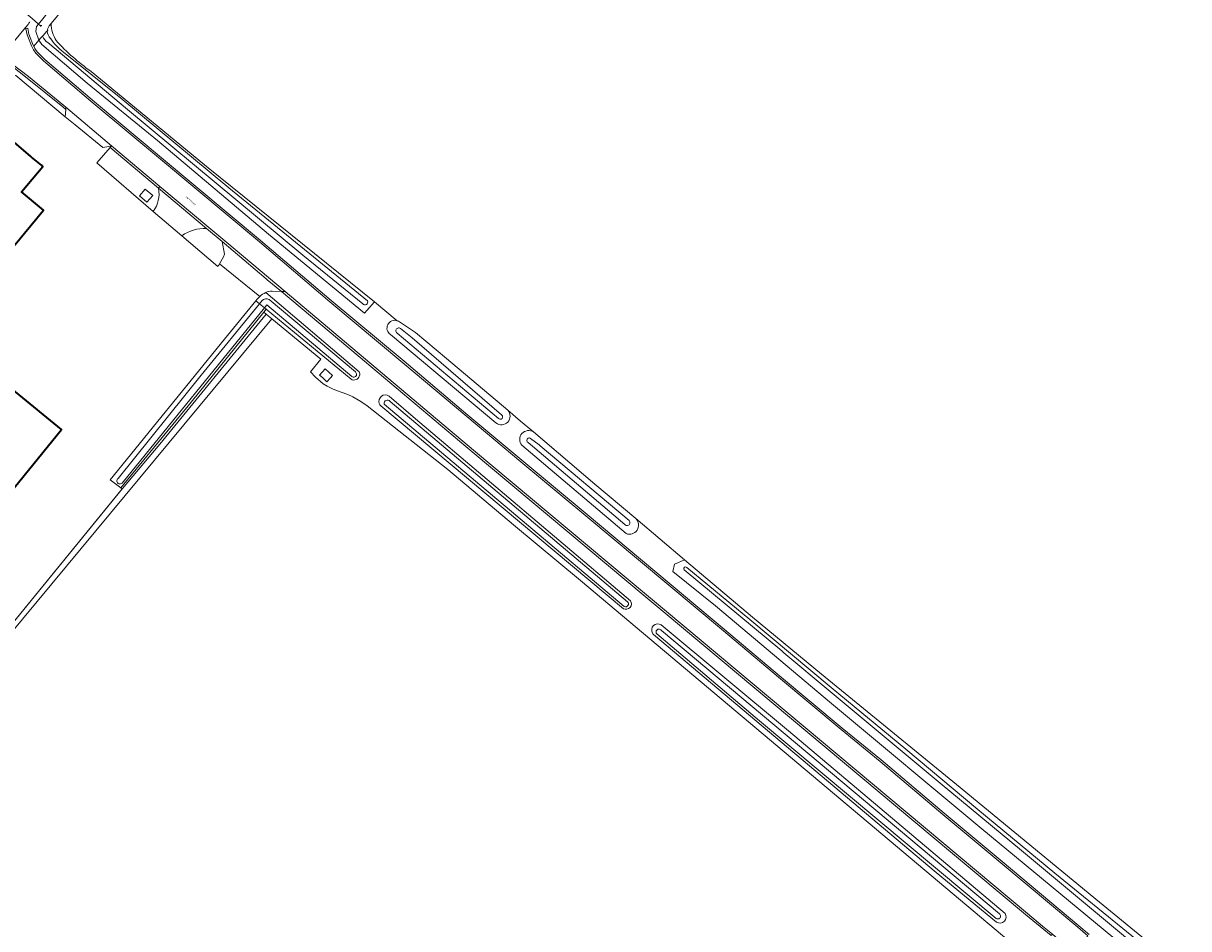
# Model space of a CAD drawing. Header units: metres. Extents: x 201541 to 204988, y 387833 to 394342.
# Tile 33 of 214: x 203351 to 203599, y 388895 to 389087. Entities that reach past the tile are written whole.
import ezdxf
from ezdxf.enums import TextEntityAlignment as Align

# ---------------------------------------------------------------- set-up
doc = ezdxf.new("R2010")
doc.units = ezdxf.units.M
doc.layers.get('Defpoints').update_dxf_attribs({"lineweight": 25})
for name, color, linetype, lineweight in [('B-WE-GR-BEPLANTING_CULTUUR_HEESTERS-GV', 90, 'Continuous', 18), ('B-WE-GR-BOUWLAND-GV', 80, 'Continuous', 13), ('B-WE-GR-GRAS-GV', 60, 'Continuous', 13), ('B-WE-IE-TERREINAFSCHEIDING_KUNSTMATIG_HEKWERK-G', 20, 'IE-TERREINAFSCHEIDING-KUNSTMATIG', 18), ('B-WE-KW-KUNSTWERK_DUIKER-G', 170, 'Continuous', 18), ('B-WE-OG-BEBOUWING-GV', 7, 'Continuous', 35), ('B-WE-OG-BEBOUWING_LAGE TRAFO-GV', 7, 'Continuous', 18), ('B-WE-OG-TERREIN_CULTUURSCHEIDING-GV', 7, 'Continuous', 18), ('B-WE-OG-TERREIN_ERF-GV', 7, 'Continuous', 18), ('B-WE-OG-WATER-GV', 130, 'Continuous', 18), ('B-WE-OG-WATER_GREPPEL-GV', 160, 'Continuous', 18), ('B-WE-OG-WATER_SLOOT-GV', 120, 'Continuous', 18), ('B-WE-OG-WEG-GV', 7, 'Continuous', 18), ('B-WE-VH-VERHARDING_ASFALT-GV', 252, 'Continuous', 18), ('B-WE-VH-VERHARDING_BETONSTRAATSTEEN-GV', 252, 'Continuous', 18), ('B-WE-VH-VERHARDING_GRASBETONSTEEN-GV', 70, 'Continuous', 18)]:
    doc.layers.add(name, color=color, linetype=linetype, lineweight=lineweight)
doc.styles.add('NLCS-ISO-M200-T18', font='NLCS-ISO.ttf', dxfattribs={"height": 0.36})
doc.linetypes.add('IE-TERREINAFSCHEIDING-KUNSTMATIG', pattern='A,4,[82,NLCS.SHX,S=0.75,R=90,X=0,Y=0],4,-2', length=10)

msp = doc.modelspace()

# ---------------------------------------------------------------- linework, layer by layer
at = {"layer": 'B-WE-GR-BEPLANTING_CULTUUR_HEESTERS-GV'}
msp.add_lwpolyline([(203371.963, 388988.826), (203372.304, 388988.569), (203372.347, 388988.622), (203380.274, 388998.085), (203402.868, 389025.675), (203402.338, 389026.112), (203386.9, 389006.975)], close=True, dxfattribs=at)
at = {"layer": 'B-WE-GR-BOUWLAND-GV'}
for points in [[(203605.781, 389096.579), (203557.338, 389172.991), (203554.596, 389171.565), (203531.848, 389143.746), (203518.659, 389155.635), (203512.842, 389167.659), (203504.424, 389183.407), (203495.669, 389197), (203489.579, 389203.13), (203470.4, 389222.064), (203455.468, 389204.869), (203445.351, 389193.218), (203362.556, 389094.013), (203357.163, 389087.4)], [(203365.659, 389077.224), (203390.531, 389056.779), (203425.858, 389028.304)], [(203425.858, 389028.304), (203430.674, 389024.295)], [(203564.968, 388888.837), (203469.595, 388969.145), (203455.317, 388980.928), (203441.435, 388992.685), (203424.268, 389006.191), (203422.97, 389007.104), (203421.256, 389008.125), (203420.211, 389008.591), (203418.733, 389009.14), (203417.031, 389009.783), (203415.814, 389010.363), (203414.926, 389010.908), (203413.328, 389012.273), (203412.23, 389013.421), (203414.453, 389016.117), (203404.034, 389024.712), (203338.614, 388945.874)], [(203431.16, 389024.04), (203434.532, 389021.751), (203441.157, 389016.249), (203454.137, 389005.265), (203456.866, 389002.956), (203459.585, 389000.655), (203472.649, 388989.601), (203481.33, 388982.255), (203491.68, 388973.497), (203506.094, 388961.3), (203520.722, 388949.197), (203549.42, 388925.8), (203579.741, 388900.811), (203603.213, 388881.618)]]:
    msp.add_lwpolyline(points, dxfattribs=at)
for points in [[(203357.163, 389087.4, 0.142485), (203358.278, 389083.768)], [(203358.278, 389083.768, 0.0542174), (203365.659, 389077.224)], [(203430.674, 389024.295, -0.0832439), (203431.16, 389024.04)]]:
    msp.add_lwpolyline(points, format="xyb", dxfattribs=at)
at = {"layer": 'B-WE-GR-GRAS-GV'}
msp.add_lwpolyline([(203404.034, 389024.712), (203402.868, 389025.675), (203380.274, 388998.085), (203372.347, 388988.622), (203372.304, 388988.569), (203338.519, 388947.274), (203324.26, 388958.69), (203301.326, 388976.891), (203279.28, 388994.729), (203278.628, 388993.993), (203338.614, 388945.874)], close=True, dxfattribs=at)
at = {"layer": 'B-WE-IE-TERREINAFSCHEIDING_KUNSTMATIG_HEKWERK-G'}
msp.add_lwpolyline([(203371.963, 388988.826), (203372.347, 388988.622), (203338.519, 388947.274)], dxfattribs=at)
at = {"layer": 'B-WE-KW-KUNSTWERK_DUIKER-G'}
for points in [[(203338.898, 389100.359), (203339.047, 389100.234), (203340.618, 389098.921), (203353.152, 389088.443), (203354.53, 389087.291), (203354.865, 389087.011), (203354.913, 389086.971)], [(203355.238, 389086.979), (203354.913, 389086.971)], [(203354.913, 389086.971), (203355.004, 389086.681)]]:
    msp.add_lwpolyline(points, dxfattribs=at)
at = {"layer": 'B-WE-OG-BEBOUWING-GV'}
for points in [[(203355.121, 389057.296), (203353.034, 389059.049), (203352.799, 389059.246), (203348.891, 389062.529), (203342.442, 389054.852), (203341.384, 389055.741), (203338.316, 389052.088), (203336.746, 389050.22), (203340.888, 389046.741), (203341.198, 389046.481), (203338.649, 389043.253), (203346.496, 389036.758), (203355.576, 389047.729), (203350.886, 389051.668), (203355.409, 389057.054), (203355.309, 389057.138)], [(203330.625, 388965.88), (203359.421, 389001.173), (203339.803, 389017.173), (203339.517, 389016.816), (203339.19, 389016.408), (203335.271, 389019.573), (203331.452, 389022.683), (203321.919, 389010.979), (203325.739, 389007.868), (203329.647, 389004.685), (203329.207, 389004.146), (203308.035, 388978.242), (203327.647, 388962.231), (203327.94, 388962.59)]]:
    msp.add_lwpolyline(points, close=True, dxfattribs=at)
at = {"layer": 'B-WE-OG-BEBOUWING_LAGE TRAFO-GV'}
for points in [[(203375.967, 389050.813), (203377.54, 389049.479), (203378.747, 389050.902), (203377.174, 389052.236)], [(203414.197, 389012.745), (203414.789, 389012.204), (203415.746, 389011.33), (203416.504, 389012.16), (203416.934, 389012.631), (203415.386, 389014.045)]]:
    msp.add_lwpolyline(points, close=True, dxfattribs=at)
at = {"layer": 'B-WE-OG-TERREIN_CULTUURSCHEIDING-GV'}
for points in [[(203353.481, 389082.565), (203354.603, 389083.839), (203353.96, 389085.687), (203354.085, 389086.742), (203354.53, 389087.291), (203355.714, 389088.755), (203360.914, 389095.79), (203400.824, 389142.89), (203400.483, 389143.185), (203399.728, 389143.841)], [(203352.278, 389087.179), (203351.767, 389086.567), (203351.822, 389086.3), (203352.214, 389086.382), (203352.475, 389085.128), (203352.589, 389084.754), (203353.376, 389082.801)]]:
    msp.add_lwpolyline(points, dxfattribs=at)
for points in [[(203352.7, 389087.787, 0.0659719), (203352.278, 389087.179)], [(203353.376, 389082.801, 0.0106116), (203353.481, 389082.565)]]:
    msp.add_lwpolyline(points, format="xyb", dxfattribs=at)
at = {"layer": 'B-WE-OG-TERREIN_ERF-GV'}
for points in [[(203360.203, 389067.57), (203349.682, 389076.328)], [(203392.575, 389035.816), (203384.942, 389042.33), (203378.87, 389047.512), (203366.911, 389057.801), (203369.707, 389061.05), (203370.001, 389061.394), (203369.425, 389061.287), (203368.19, 389061.059), (203362.265, 389065.889), (203360.203, 389067.57)], [(203401.481, 389029.436), (203392.942, 389036.341)], [(203338.519, 388947.274), (203372.304, 388988.569), (203371.963, 388988.826), (203369.755, 388990.489), (203393.965, 389020.355), (203400.664, 389028.519)]]:
    msp.add_lwpolyline(points, dxfattribs=at)
for points in [[(203353.034, 389059.049), (203355.121, 389057.296), (203355.309, 389057.138), (203355.409, 389057.054), (203350.886, 389051.668), (203355.576, 389047.729), (203346.496, 389036.758), (203338.649, 389043.253), (203341.198, 389046.481), (203340.888, 389046.741), (203336.746, 389050.22), (203338.316, 389052.088), (203341.384, 389055.741), (203342.442, 389054.852), (203348.891, 389062.529), (203352.799, 389059.246)], [(203339.517, 389016.816), (203339.803, 389017.173), (203359.421, 389001.173), (203330.625, 388965.88), (203332.709, 388964.18), (203330.024, 388960.889), (203327.94, 388962.59), (203327.647, 388962.231), (203308.035, 388978.242), (203329.207, 389004.146), (203329.647, 389004.685), (203325.739, 389007.868), (203321.919, 389010.979), (203331.452, 389022.683), (203335.271, 389019.573), (203339.19, 389016.408)]]:
    msp.add_lwpolyline(points, close=True, dxfattribs=at)
for points in [[(203392.942, 389036.341, -0.0177766), (203392.575, 389035.816)], [(203400.664, 389028.519, -0.0576779), (203401.481, 389029.436)]]:
    msp.add_lwpolyline(points, format="xyb", dxfattribs=at)
at = {"layer": 'B-WE-OG-WATER-GV'}
for points in [[(203356.32, 389085.791), (203356.293, 389085.76), (203355.525, 389084.887), (203355.345, 389084.683)], [(203356.493, 389083.333), (203373.368, 389069.118), (203410.637, 389038.233), (203423.35, 389027.837)], [(203424.331, 389028.531), (203394.942, 389052.497), (203371.964, 389071.569), (203359.835, 389081.317)], [(203372.248, 388989.807), (203402.478, 389027.023), (203401.435, 389027.883), (203389.073, 389012.736), (203371.395, 388990.809)], [(203401.987, 389028.559), (203401.435, 389027.883), (203402.478, 389027.023), (203403.017, 389027.687)], [(203403.017, 389027.687), (203421.036, 389012.421)], [(203421.772, 389013.407), (203403.445, 389028.764)], [(203452.836, 389004.283), (203433.809, 389020.658), (203433.486, 389020.934), (203431.382, 389022.599)], [(203430.622, 389021.671), (203452.184, 389003.489)], [(203479.54, 388964.612), (203429.154, 389007.15)], [(203427.895, 389006.568), (203478.881, 388963.599)], [(203458.433, 388998.405), (203478.985, 388980.994)], [(203461.01, 388997.732), (203460.792, 388997.96), (203458.991, 388999.295)], [(203479.912, 388981.843), (203461.01, 388997.732)], [(203491.6, 388971.394), (203512.304, 388954.169), (203512.725, 388953.724), (203522.569, 388945.57), (203545.944, 388926.111), (203563.183, 388911.79), (203583.6, 388894.789), (203599.802, 388881.317), (203612.648, 388870.475)], [(203613.496, 388871.357), (203602.481, 388880.318), (203586.633, 388893.634), (203570.298, 388906.952), (203553.964, 388920.49), (203538.646, 388933.336), (203522.797, 388946.384), (203505.536, 388960.837), (203492.157, 388971.856)], [(203485.757, 388957.78), (203507.613, 388939.348), (203557.806, 388897.377)], [(203558.496, 388898.345), (203486.763, 388958.508)]]:
    msp.add_lwpolyline(points, dxfattribs=at)
for points in [[(203355.345, 389084.683, 0.1289019), (203356.493, 389083.333)], [(203357.024, 389084.249, -0.1328104), (203356.32, 389085.791)], [(203359.835, 389081.317, -0.086861), (203357.024, 389084.249)], [(203403.445, 389028.764, 0.3789338), (203401.987, 389028.559)], [(203423.35, 389027.837, 0.8903014), (203424.331, 389028.531)], [(203431.382, 389022.599, 1.0864619), (203430.622, 389021.671)], [(203421.036, 389012.421, 1.0279599), (203421.772, 389013.407)], [(203429.154, 389007.15, 0.8249171), (203427.895, 389006.568)], [(203452.184, 389003.489, 1.0641037), (203452.836, 389004.283)], [(203458.991, 388999.295, 1.0807367), (203458.433, 388998.405)], [(203371.395, 388990.809, 1.0429391), (203372.248, 388989.807)], [(203478.985, 388980.994, 1.0066483), (203479.912, 388981.843)], [(203492.157, 388971.856, 1.0869007), (203491.6, 388971.394)], [(203478.881, 388963.599, 0.8774799), (203479.54, 388964.612)], [(203486.763, 388958.508, 1.0498547), (203485.757, 388957.78)], [(203557.806, 388897.377, 1.0461605), (203558.496, 388898.345)]]:
    msp.add_lwpolyline(points, format="xyb", dxfattribs=at)
at = {"layer": 'B-WE-OG-WATER_GREPPEL-GV'}
msp.add_lwpolyline([(203355.714, 389088.755), (203354.53, 389087.291), (203354.085, 389086.742), (203353.96, 389085.687), (203354.603, 389083.839), (203355.031, 389084.326), (203355.232, 389084.554), (203355.345, 389084.683), (203355.525, 389084.887), (203356.293, 389085.76), (203356.32, 389085.791), (203356.502, 389085.998), (203356.429, 389086.185), (203356.741, 389086.882), (203357.163, 389087.4), (203362.556, 389094.013)], dxfattribs=at)
at = {"layer": 'B-WE-OG-WATER_SLOOT-GV'}
for points in [[(203357.163, 389087.4), (203356.741, 389086.882), (203356.429, 389086.185), (203356.502, 389085.998), (203356.32, 389085.791)], [(203355.345, 389084.683), (203355.232, 389084.554), (203355.031, 389084.326), (203354.603, 389083.839), (203355.18, 389082.919), (203364.831, 389074.748), (203379.754, 389062.587), (203403.315, 389042.65), (203423.696, 389025.899), (203425.858, 389028.304), (203390.531, 389056.779), (203365.659, 389077.224)], [(203423.35, 389027.837), (203410.637, 389038.233), (203373.368, 389069.118), (203356.493, 389083.333)], [(203359.835, 389081.317), (203371.964, 389071.569), (203394.942, 389052.497), (203424.331, 389028.531)], [(203422.605, 389013.415), (203402.748, 389030.275)], [(203371.395, 388990.809), (203389.073, 389012.736), (203401.435, 389027.883), (203400.664, 389028.519), (203393.965, 389020.355), (203369.755, 388990.489), (203371.963, 388988.826)], [(203371.963, 388988.826), (203386.9, 389006.975), (203402.338, 389026.112), (203402.835, 389026.728), (203402.478, 389027.023), (203372.248, 388989.807)], [(203400.664, 389028.519), (203401.435, 389027.883), (203401.987, 389028.559)], [(203421.036, 389012.421), (203403.017, 389027.687), (203402.478, 389027.023), (203402.835, 389026.728), (203420.88, 389011.841)], [(203403.445, 389028.764), (203421.772, 389013.407)], [(203454.137, 389005.265), (203441.157, 389016.249), (203434.532, 389021.751), (203431.16, 389024.04)], [(203431.382, 389022.599), (203433.486, 389020.934), (203433.809, 389020.658), (203452.836, 389004.283)], [(203429.205, 389021.347), (203451.633, 389002.612)], [(203452.184, 389003.489), (203430.622, 389021.671)], [(203480.211, 388964.822), (203434.571, 389003.416), (203428.922, 389008.269)], [(203429.154, 389007.15), (203479.54, 388964.612)], [(203427.202, 389006.18), (203478.678, 388963.121)], [(203478.881, 388963.599), (203427.895, 389006.568)], [(203481.33, 388982.255), (203472.649, 388989.601), (203459.585, 389000.655)], [(203457.123, 388997.851), (203479.251, 388979.077)], [(203478.985, 388980.994), (203458.433, 388998.405)], [(203458.991, 388999.295), (203460.792, 388997.96), (203461.01, 388997.732)], [(203461.01, 388997.732), (203479.912, 388981.843)], [(203612.648, 388870.475), (203599.802, 388881.317), (203583.6, 388894.789), (203563.183, 388911.79), (203545.944, 388926.111), (203522.569, 388945.57), (203512.725, 388953.724), (203512.304, 388954.169), (203491.6, 388971.394)], [(203492.157, 388971.856), (203505.536, 388960.837), (203522.797, 388946.384), (203538.646, 388933.336), (203553.964, 388920.49), (203570.298, 388906.952), (203586.633, 388893.634), (203602.481, 388880.318), (203613.496, 388871.357)], [(203485.07, 388957.663), (203545.093, 388907.106), (203557.893, 388896.576), (203557.926, 388896.549)], [(203557.806, 388897.377), (203507.613, 388939.348), (203485.757, 388957.78)], [(203559.719, 388898.421), (203513.765, 388937.198), (203486.7, 388959.705)], [(203486.763, 388958.508), (203558.496, 388898.345)]]:
    msp.add_lwpolyline(points, dxfattribs=at)
for points in [[(203358.278, 389083.768, -0.142485), (203357.163, 389087.4)], [(203356.493, 389083.333, -0.1289019), (203355.345, 389084.683)], [(203356.32, 389085.791, 0.1328104), (203357.024, 389084.249)], [(203357.024, 389084.249, 0.086861), (203359.835, 389081.317)], [(203365.659, 389077.224, -0.0542174), (203358.278, 389083.768)], [(203401.481, 389029.436, 0.0576779), (203400.664, 389028.519)], [(203402.748, 389030.275, 0.0730307), (203401.481, 389029.436)], [(203401.987, 389028.559, -0.3789338), (203403.445, 389028.764)], [(203424.331, 389028.531, -0.8903014), (203423.35, 389027.837)], [(203430.674, 389024.295, 0.8651768), (203429.205, 389021.347)], [(203430.622, 389021.671, -1.0864619), (203431.382, 389022.599)], [(203431.16, 389024.04, 0.0832439), (203430.674, 389024.295)], [(203420.88, 389011.841, 0.4776551), (203422.657, 389012.557)], [(203421.772, 389013.407, -1.0279599), (203421.036, 389012.421)], [(203422.657, 389012.557, 0.1796765), (203422.605, 389013.415)], [(203428.922, 389008.269, 0.7334835), (203426.863, 389006.702)], [(203427.895, 389006.568, -0.8249171), (203429.154, 389007.15)], [(203426.863, 389006.702, 0.1171952), (203427.202, 389006.18)], [(203451.633, 389002.612, 0.9398929), (203454.137, 389005.265)], [(203452.836, 389004.283, -1.0641037), (203452.184, 389003.489)], [(203459.585, 389000.655, 0.862905), (203457.123, 388997.851)], [(203458.433, 388998.405, -1.0807367), (203458.991, 388999.295)], [(203372.248, 388989.807, -1.0429391), (203371.395, 388990.809)], [(203479.912, 388981.843, -1.0066483), (203478.985, 388980.994)], [(203479.251, 388979.077, 0.8090124), (203481.33, 388982.255)], [(203491.6, 388971.394, -1.0869007), (203492.157, 388971.856)], [(203478.678, 388963.121, 0.756228), (203480.211, 388964.822)], [(203479.54, 388964.612, -0.8774799), (203478.881, 388963.599)], [(203486.7, 388959.705, 0.7793074), (203484.837, 388957.969)], [(203484.837, 388957.969, 0.0727808), (203485.07, 388957.663)], [(203485.757, 388957.78, -1.0498547), (203486.763, 388958.508)], [(203558.496, 388898.345, -1.0461605), (203557.806, 388897.377)], [(203557.926, 388896.549, 0.7850111), (203559.719, 388898.421)]]:
    msp.add_lwpolyline(points, format="xyb", dxfattribs=at)
msp.add_lwpolyline([(203614.873, 388871.308), (203615.139, 388871.66), (203611.551, 388874.665), (203603.213, 388881.618), (203579.741, 388900.811), (203549.42, 388925.8), (203520.722, 388949.197), (203506.094, 388961.3), (203491.68, 388973.497), (203490.389, 388972.924), (203489.557, 388972.555), (203489.186, 388971.006), (203498.238, 388963.766), (203522.864, 388943.002), (203554.799, 388916.404), (203586.297, 388890.323), (203612.624, 388868.336)], close=True, dxfattribs=at)
at = {"layer": 'B-WE-OG-WEG-GV'}
for points in [[(203430.674, 389024.295), (203425.858, 389028.304), (203423.696, 389025.899), (203403.315, 389042.65), (203379.754, 389062.587), (203364.831, 389074.748), (203355.18, 389082.919), (203354.603, 389083.839), (203353.481, 389082.565)], [(203354.649, 389080.943), (203355.847, 389079.792), (203366.393, 389070.77), (203381.08, 389058.55), (203401.667, 389041.314), (203416.625, 389028.597), (203432.104, 389015.674), (203445.683, 389004.233), (203457.147, 388994.656), (203470.987, 388983.155), (203500.18, 388958.727), (203511.837, 388948.876), (203525.153, 388937.795), (203533.423, 388931.016), (203546.781, 388919.738), (203559.091, 388909.457), (203575.407, 388895.776), (203577.552, 388893.959)], [(203379.972, 389052.402), (203369.707, 389061.05), (203366.911, 389057.801), (203378.87, 389047.512)], [(203384.942, 389042.33), (203392.575, 389035.816)], [(203393.977, 389038.43), (203393.486, 389041.093), (203390.18, 389043.858)], [(203402.748, 389030.275), (203422.605, 389013.415)], [(203564.045, 388898.206), (203548.15, 388911.479), (203487.563, 388962.167), (203483.308, 388965.747), (203446.597, 388996.467), (203422.379, 389016.853), (203406.084, 389030.503), (203404.147, 389030.585)], [(203420.88, 389011.841), (203402.835, 389026.728), (203402.338, 389026.112), (203402.868, 389025.675), (203404.034, 389024.712), (203414.453, 389016.117), (203412.23, 389013.421), (203413.328, 389012.273), (203414.926, 389010.908), (203415.814, 389010.363), (203417.031, 389009.783), (203418.733, 389009.14), (203420.211, 389008.591), (203421.256, 389008.125), (203422.97, 389007.104), (203424.268, 389006.191), (203441.435, 388992.685), (203455.317, 388980.928), (203469.595, 388969.145), (203564.968, 388888.837)], [(203451.633, 389002.612), (203429.205, 389021.347)], [(203428.922, 389008.269), (203434.571, 389003.416), (203480.211, 388964.822)], [(203478.678, 388963.121), (203427.202, 389006.18)], [(203459.585, 389000.655), (203456.866, 389002.956), (203454.137, 389005.265)], [(203479.251, 388979.077), (203457.123, 388997.851)], [(203621.429, 388866.394), (203615.139, 388871.66), (203614.873, 388871.308), (203612.624, 388868.336), (203586.297, 388890.323), (203554.799, 388916.404), (203522.864, 388943.002), (203498.238, 388963.766), (203489.186, 388971.006), (203489.557, 388972.555), (203490.389, 388972.924), (203491.68, 388973.497), (203481.33, 388982.255)], [(203557.926, 388896.549), (203557.893, 388896.576), (203545.093, 388907.106), (203485.07, 388957.663)], [(203486.7, 388959.705), (203513.765, 388937.198), (203559.719, 388898.421)], [(203569.509, 388893.697), (203564.045, 388898.206)]]:
    msp.add_lwpolyline(points, dxfattribs=at)
for points in [[(203353.481, 389082.565, 0.0902654), (203354.649, 389080.943)], [(203378.87, 389047.512, 0.2127503), (203379.972, 389052.402)], [(203390.18, 389043.858, 0.17411), (203384.942, 389042.33)], [(203392.942, 389036.341, 0.0590033), (203393.977, 389038.43)], [(203392.575, 389035.816, 0.0177766), (203392.942, 389036.341)], [(203404.147, 389030.585, 0.0820518), (203402.748, 389030.275)], [(203429.205, 389021.347, -0.8651768), (203430.674, 389024.295)], [(203422.657, 389012.557, -0.4776551), (203420.88, 389011.841)], [(203422.605, 389013.415, -0.1796765), (203422.657, 389012.557)], [(203426.863, 389006.702, -0.7334835), (203428.922, 389008.269)], [(203427.202, 389006.18, -0.1171952), (203426.863, 389006.702)], [(203454.137, 389005.265, -0.9398929), (203451.633, 389002.612)], [(203457.123, 388997.851, -0.862905), (203459.585, 389000.655)], [(203481.33, 388982.255, -0.8090124), (203479.251, 388979.077)], [(203480.211, 388964.822, -0.756228), (203478.678, 388963.121)], [(203484.837, 388957.969, -0.7793074), (203486.7, 388959.705)], [(203485.07, 388957.663, -0.0727808), (203484.837, 388957.969)], [(203559.719, 388898.421, -0.7850111), (203557.926, 388896.549)]]:
    msp.add_lwpolyline(points, format="xyb", dxfattribs=at)
for points in [[(203347.461, 389077.035), (203349.682, 389076.328), (203360.203, 389067.57), (203360.306, 389069.136), (203359.647, 389069.698), (203352.115, 389075.815), (203348.685, 389078.47), (203348.623, 389078.325), (203348.529, 389078.22)], [(203375.967, 389050.813), (203377.174, 389052.236), (203378.747, 389050.902), (203377.54, 389049.479)], [(203416.934, 389012.631), (203416.504, 389012.16), (203415.746, 389011.33), (203414.789, 389012.204), (203414.197, 389012.745), (203415.386, 389014.045)]]:
    msp.add_lwpolyline(points, close=True, dxfattribs=at)
at = {"layer": 'B-WE-VH-VERHARDING_ASFALT-GV'}
for points in [[(203343.577, 389080.243), (203343.598, 389080.232), (203345.241, 389078.873), (203345.9, 389079.636), (203346.296, 389080.094), (203346.342, 389080.072), (203351.767, 389086.567), (203352.278, 389087.179)], [(203353.006, 389082.649), (203352.211, 389084.621), (203352.087, 389085.029), (203351.822, 389086.3), (203351.767, 389086.567), (203346.342, 389080.072), (203348.863, 389078.838), (203352.363, 389076.128), (203359.903, 389070.006), (203360.338, 389069.634), (203370.001, 389061.394), (203380.292, 389052.784), (203390.677, 389044.095), (203394.506, 389040.891), (203406.902, 389030.469), (203446.886, 388996.812), (203483.597, 388966.092), (203487.852, 388962.512), (203564.444, 388898.434)], [(203564.444, 388898.434), (203567.647, 388895.738), (203569.748, 388893.982), (203574.418, 388890.08), (203577.301, 388893.648), (203575.149, 388895.47), (203558.834, 388909.15), (203546.524, 388919.432), (203533.167, 388930.709), (203524.899, 388937.486), (203511.58, 388948.57), (203499.923, 388958.421), (203470.731, 388982.848), (203456.891, 388994.348), (203445.426, 389003.927), (203431.848, 389015.367), (203416.367, 389028.291), (203401.409, 389041.008), (203380.824, 389058.243), (203366.135, 389070.465), (203355.578, 389079.495), (203354.372, 389080.655)]]:
    msp.add_lwpolyline(points, dxfattribs=at)
for points in [[(203352.278, 389087.179, -0.0659719), (203352.7, 389087.787)], [(203354.372, 389080.655, -0.1023651), (203353.006, 389082.649)]]:
    msp.add_lwpolyline(points, format="xyb", dxfattribs=at)
at = {"layer": 'B-WE-VH-VERHARDING_BETONSTRAATSTEEN-GV'}
for points in [[(203362.265, 389065.889), (203368.19, 389061.059), (203369.425, 389061.287), (203370.001, 389061.394), (203360.338, 389069.634), (203360.306, 389069.136), (203360.203, 389067.57)], [(203393.486, 389041.093), (203402.83, 389033.179), (203403.04, 389033.001), (203406.084, 389030.503), (203406.902, 389030.469), (203394.506, 389040.891), (203390.677, 389044.095), (203380.292, 389052.784), (203379.972, 389052.402), (203390.18, 389043.858)]]:
    msp.add_lwpolyline(points, close=True, dxfattribs=at)
for points in [[(203379.972, 389052.402, -0.2127503), (203378.87, 389047.512)], [(203384.942, 389042.33, -0.17411), (203390.18, 389043.858)], [(203393.977, 389038.43, -0.0590033), (203392.942, 389036.341)], [(203401.481, 389029.436, -0.0730307), (203402.748, 389030.275)], [(203402.748, 389030.275, -0.0820518), (203404.147, 389030.585)]]:
    msp.add_lwpolyline(points, format="xyb", dxfattribs=at)
for points in [[(203390.18, 389043.858), (203379.972, 389052.402)], [(203378.87, 389047.512), (203384.942, 389042.33)], [(203404.147, 389030.585), (203406.084, 389030.503), (203403.04, 389033.001), (203402.83, 389033.179), (203393.486, 389041.093), (203393.977, 389038.43)], [(203392.942, 389036.341), (203401.481, 389029.436)]]:
    msp.add_lwpolyline(points, dxfattribs=at)
at = {"layer": 'B-WE-VH-VERHARDING_GRASBETONSTEEN-GV'}
for points in [[(203353.376, 389082.801), (203352.589, 389084.754), (203352.475, 389085.128), (203352.214, 389086.382), (203351.822, 389086.3), (203352.087, 389085.029), (203352.211, 389084.621), (203353.006, 389082.649)], [(203354.372, 389080.655), (203355.578, 389079.495), (203366.135, 389070.465), (203380.824, 389058.243), (203401.409, 389041.008), (203416.367, 389028.291), (203431.848, 389015.367), (203445.426, 389003.927), (203456.891, 388994.348), (203470.731, 388982.848), (203499.923, 388958.421), (203511.58, 388948.57), (203524.899, 388937.486), (203533.167, 388930.709), (203546.524, 388919.432), (203558.834, 388909.15), (203575.149, 388895.47), (203577.301, 388893.648)], [(203577.552, 388893.959), (203575.407, 388895.776), (203559.091, 388909.457), (203546.781, 388919.738), (203533.423, 388931.016), (203525.153, 388937.795), (203511.837, 388948.876), (203500.18, 388958.727), (203470.987, 388983.155), (203457.147, 388994.656), (203445.683, 389004.233), (203432.104, 389015.674), (203416.625, 389028.597), (203401.667, 389041.314), (203381.08, 389058.55), (203366.393, 389070.77), (203355.847, 389079.792), (203354.649, 389080.943)]]:
    msp.add_lwpolyline(points, dxfattribs=at)
for points in [[(203353.006, 389082.649, 0.1023651), (203354.372, 389080.655)], [(203353.481, 389082.565, -0.0106116), (203353.376, 389082.801)], [(203354.649, 389080.943, -0.0902654), (203353.481, 389082.565)]]:
    msp.add_lwpolyline(points, format="xyb", dxfattribs=at)
for points in [[(203360.306, 389069.136), (203360.338, 389069.634), (203359.903, 389070.006), (203352.363, 389076.128), (203348.863, 389078.838), (203348.685, 389078.47), (203352.115, 389075.815), (203359.647, 389069.698)], [(203379.972, 389052.402), (203380.292, 389052.784), (203370.001, 389061.394), (203369.707, 389061.05)], [(203567.647, 388895.738), (203564.444, 388898.434), (203487.852, 388962.512), (203483.597, 388966.092), (203446.886, 388996.812), (203406.902, 389030.469), (203406.084, 389030.503), (203422.379, 389016.853), (203446.597, 388996.467), (203483.308, 388965.747), (203487.563, 388962.167), (203548.15, 388911.479), (203564.045, 388898.206), (203569.509, 388893.697), (203569.748, 388893.982)]]:
    msp.add_lwpolyline(points, close=True, dxfattribs=at)

# ---------------------------------------------------------------- texts
at = {"layer": 'Defpoints', "color": 250, "style": 'NLCS-ISO-M200-T18'}
msp.add_text('Mackayweg', height=0.36, rotation=320.1, dxfattribs=at).set_placement((203386.821, 389049.743), align=Align.MIDDLE)

doc.saveas('drawing.dxf')
